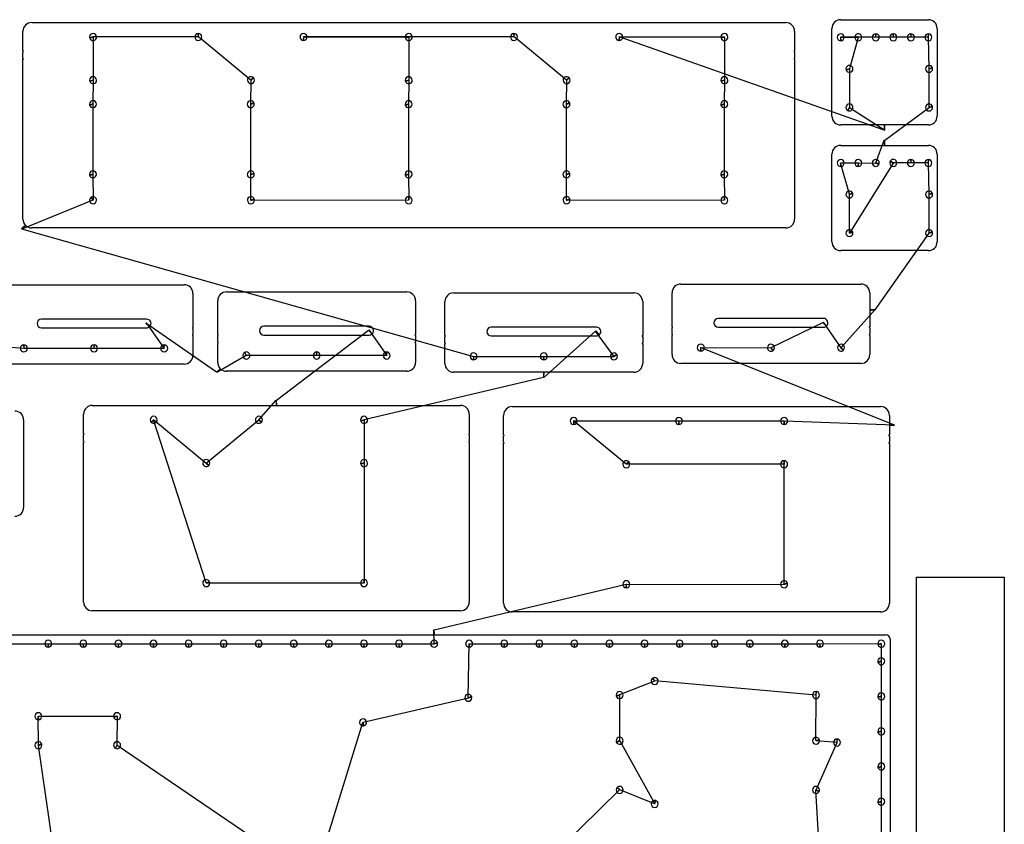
# Model space of a CAD drawing. Header units: inches. Extents: x 1 to 58.2, y 1 to 60.6.
# Tile 10 of 10: x 30.1 to 58.2, y 37.5 to 60.4. Entities that reach past the tile are written whole.
import ezdxf

# ---------------------------------------------------------------- set-up
doc = ezdxf.new("R2010")
doc.units = ezdxf.units.IN
doc.layers.get('0').update_dxf_attribs({"linetype": 'CONTINUOUS'})
for name, color, linetype in [('10', 7, 'CONTINUOUS'), ('3', 7, 'CONTINUOUS'), ('9', 7, 'CONTINUOUS')]:
    doc.layers.add(name, color=color, linetype=linetype)

msp = doc.modelspace()

# ---------------------------------------------------------------- linework, layer by layer
at = {"color": 0, "linetype": 'CONTINUOUS'}
for p, q in [((35.187, 59.958), (32.19, 59.962)), ((32.192, 59.954), (32.19, 58.73)), ((36.688, 58.729), (35.196, 59.958)), ((44.187, 59.958), (38.187, 59.958)), ((38.196, 59.958), (41.19, 59.962)), ((41.192, 59.954), (41.19, 58.73)), ((45.688, 58.729), (44.196, 59.958)), ((47.196, 59.958), (50.19, 59.962)), ((50.192, 59.954), (50.19, 58.73)), ((54.503, 59.949), (53.503, 59.949)), ((53.511, 59.949), (54.008, 59.953)), ((54.006, 59.945), (53.756, 59.053)), ((55.003, 59.949), (54.511, 59.949)), ((55.503, 59.949), (55.011, 59.949)), ((56.003, 59.949), (55.511, 59.949)), ((56.026, 59.053), (56.011, 59.949)), ((53.758, 59.045), (53.753, 57.951)), ((56.026, 57.953), (56.028, 59.045)), ((32.192, 58.722), (32.185, 58.048)), ((36.686, 58.048), (36.694, 58.723)), ((41.192, 58.722), (41.185, 58.048)), ((45.686, 58.048), (45.694, 58.723)), ((50.192, 58.722), (50.185, 58.048)), ((32.188, 58.039), (32.185, 56.048)), ((36.686, 56.048), (36.688, 58.039)), ((41.188, 58.039), (41.185, 56.048)), ((45.686, 56.048), (45.688, 58.039)), ((50.188, 58.039), (50.185, 56.048)), ((53.761, 57.947), (54.764, 57.299)), ((54.764, 57.019), (56.028, 57.945)), ((54.508, 56.374), (54.75, 57.019)), ((53.756, 55.474), (53.503, 56.369)), ((53.511, 56.369), (54.003, 56.369)), ((55.005, 56.366), (53.758, 54.365)), ((54.011, 56.369), (54.506, 56.365)), ((55.503, 56.369), (55.009, 56.373)), ((56.003, 56.369), (55.511, 56.369)), ((56.026, 55.474), (56.011, 56.369)), ((32.188, 56.039), (32.195, 55.308)), ((36.69, 55.31), (36.688, 56.039)), ((41.188, 56.039), (41.196, 55.306)), ((45.69, 55.31), (45.688, 56.039)), ((50.188, 56.039), (50.196, 55.306)), ((32.187, 55.304), (30.163, 54.479)), ((41.187, 55.306), (36.692, 55.302)), ((50.187, 55.306), (45.692, 55.302)), ((53.756, 54.374), (53.758, 55.465)), ((56.026, 54.374), (56.028, 55.465)), ((30.154, 54.488), (43.036, 50.855)), ((54.487, 52.178), (56.028, 54.365)), ((53.52, 51.108), (54.487, 52.191)), ((35.707, 50.402), (33.695, 51.805)), ((33.705, 51.815), (34.222, 51.085)), ((51.521, 51.107), (52.995, 51.825)), ((53.004, 51.834), (53.514, 51.102)), ((37.425, 49.608), (40.042, 51.601)), ((40.051, 51.61), (40.569, 50.881)), ((46.528, 51.584), (45.047, 50.255)), ((47.039, 50.859), (46.519, 51.575)), ((30.213, 51.085), (29.248, 51.156)), ((49.522, 51.105), (51.514, 51.103)), ((32.213, 51.085), (30.222, 51.085)), ((34.213, 51.085), (32.222, 51.085)), ((36.56, 50.878), (35.716, 50.393)), ((38.56, 50.881), (36.568, 50.883)), ((40.56, 50.881), (38.569, 50.881)), ((43.045, 50.855), (45.036, 50.855)), ((45.045, 50.855), (47.043, 50.851)), ((45.034, 50.255), (39.917, 49.052)), ((36.921, 49.051), (37.412, 49.608)), ((35.417, 44.4), (33.915, 49.051)), ((33.921, 49.045), (35.415, 47.813)), ((35.421, 47.819), (36.915, 49.045)), ((39.919, 49.044), (39.917, 47.82)), ((47.391, 47.787), (45.89, 49.016)), ((45.899, 49.016), (48.89, 49.016)), ((48.899, 49.016), (51.89, 49.016)), ((51.899, 49.016), (55.044, 48.905)), ((39.919, 47.812), (39.922, 44.396)), ((51.89, 47.784), (47.398, 47.781)), ((51.893, 44.368), (51.899, 47.784)), ((39.914, 44.396), (35.419, 44.392)), ((41.92, 43.069), (47.39, 44.364)), ((47.399, 44.364), (51.896, 44.36)), ((41.913, 42.674), (41.907, 43.069)), ((52.918, 42.669), (54.663, 42.674)), ((29.168, 42.669), (30.909, 42.669)), ((30.918, 42.669), (31.909, 42.669)), ((31.918, 42.669), (32.909, 42.669)), ((32.918, 42.669), (33.909, 42.669)), ((33.918, 42.669), (34.909, 42.669)), ((34.918, 42.669), (35.909, 42.669)), ((35.918, 42.669), (36.909, 42.669)), ((36.918, 42.669), (37.909, 42.669)), ((37.918, 42.669), (38.909, 42.669)), ((38.918, 42.669), (39.909, 42.669)), ((39.918, 42.669), (40.909, 42.669)), ((40.918, 42.669), (41.915, 42.665)), ((42.888, 41.133), (42.909, 42.669)), ((42.918, 42.669), (43.909, 42.669)), ((43.918, 42.669), (44.909, 42.669)), ((44.918, 42.669), (45.909, 42.669)), ((45.918, 42.669), (46.909, 42.669)), ((46.918, 42.669), (47.909, 42.669)), ((47.918, 42.669), (48.909, 42.669)), ((48.918, 42.669), (49.909, 42.669)), ((49.918, 42.669), (50.909, 42.669)), ((50.918, 42.669), (51.909, 42.669)), ((51.918, 42.669), (52.909, 42.669)), ((54.665, 42.665), (54.663, 42.174)), ((54.665, 42.165), (54.663, 41.174)), ((48.199, 41.602), (47.202, 41.209)), ((52.799, 41.204), (48.207, 41.607)), ((39.894, 40.429), (42.891, 41.124)), ((47.204, 41.2), (47.201, 39.908)), ((52.802, 39.909), (52.807, 41.204)), ((54.665, 41.165), (54.663, 40.174)), ((30.631, 39.781), (30.627, 40.604)), ((30.636, 40.604), (32.875, 40.608)), ((32.877, 40.6), (32.872, 39.779)), ((38.361, 35.498), (39.885, 40.427)), ((54.665, 40.165), (54.663, 39.174)), ((47.205, 39.9), (48.207, 38.103)), ((53.399, 39.854), (52.804, 39.9)), ((34.133, 15.509), (30.633, 39.773)), ((32.88, 39.775), (53.837, 25.556)), ((52.805, 38.508), (53.407, 39.854)), ((54.665, 39.165), (54.663, 38.174)), ((47.2, 38.501), (44.1, 35.478)), ((48.199, 38.106), (47.206, 38.507)), ((52.951, 35.714), (52.801, 38.5)), ((54.665, 38.165), (54.663, 37.174))]:
    msp.add_line(p, q, dxfattribs=at)
at = {"layer": '10', "color": 10, "linetype": 'CONTINUOUS'}
for p, q in [((54.75, 57.299), (47.187, 59.958)), ((55.044, 48.892), (49.513, 51.105))]:
    msp.add_line(p, q, dxfattribs=at)
at = {"layer": '3', "color": 3, "linetype": 'CONTINUOUS'}
for p, q in [((30.441, 60.368), (51.941, 60.368)), ((53.507, 60.449), (56.007, 60.449)), ((30.191, 59.563), (30.191, 60.118)), ((52.191, 60.118), (52.191, 59.563)), ((53.257, 57.699), (53.257, 60.199)), ((56.257, 60.199), (56.257, 57.699)), ((30.191, 59.351), (30.191, 59.533)), ((52.191, 59.533), (52.191, 59.351)), ((30.191, 54.766), (30.191, 59.321)), ((52.191, 59.321), (52.191, 54.766)), ((54.757, 57.449), (53.507, 57.449)), ((56.007, 57.449), (54.757, 57.449)), ((53.507, 56.869), (54.757, 56.869)), ((54.757, 56.869), (56.007, 56.869)), ((53.257, 54.119), (53.257, 56.619)), ((56.257, 56.619), (56.257, 54.119)), ((51.941, 54.516), (30.441, 54.516)), ((56.007, 53.869), (53.507, 53.869)), ((29.648, 52.897), (34.788, 52.897)), ((48.947, 52.917), (54.087, 52.917)), ((35.038, 52.647), (35.038, 51.682)), ((35.994, 52.693), (41.134, 52.693)), ((42.471, 52.667), (47.611, 52.667)), ((48.697, 51.702), (48.697, 52.667)), ((54.337, 52.667), (54.337, 52.185)), ((35.744, 51.478), (35.744, 52.443)), ((41.384, 52.443), (41.384, 51.478)), ((42.221, 51.452), (42.221, 52.417)), ((47.861, 52.417), (47.861, 51.452)), ((53.017, 51.937), (50.017, 51.937)), ((54.337, 52.185), (54.337, 51.702)), ((33.718, 51.917), (30.718, 51.917)), ((30.718, 51.667), (33.718, 51.667)), ((40.064, 51.713), (37.064, 51.713)), ((46.541, 51.687), (43.541, 51.687)), ((48.697, 51.49), (48.697, 51.672)), ((50.017, 51.687), (53.017, 51.687)), ((54.337, 51.672), (54.337, 51.49)), ((35.038, 51.652), (35.038, 51.47)), ((35.038, 51.44), (35.038, 50.885)), ((35.744, 51.266), (35.744, 51.448)), ((37.064, 51.463), (40.064, 51.463)), ((41.384, 51.448), (41.384, 51.266)), ((42.221, 51.24), (42.221, 51.422)), ((43.541, 51.437), (46.541, 51.437)), ((47.861, 51.422), (47.861, 51.24)), ((48.697, 50.905), (48.697, 51.46)), ((54.337, 51.46), (54.337, 50.905)), ((35.744, 50.681), (35.744, 51.236)), ((41.384, 51.236), (41.384, 50.681)), ((42.221, 50.655), (42.221, 51.21)), ((47.861, 51.21), (47.861, 50.655)), ((34.788, 50.635), (29.648, 50.635)), ((54.087, 50.655), (48.947, 50.655)), ((41.134, 50.431), (35.994, 50.431)), ((45.041, 50.405), (42.471, 50.405)), ((47.611, 50.405), (45.041, 50.405)), ((32.168, 49.458), (37.418, 49.458)), ((37.418, 49.458), (42.668, 49.458)), ((44.144, 49.426), (54.644, 49.426)), ((31.918, 48.653), (31.918, 49.208)), ((42.918, 49.208), (42.918, 48.653)), ((43.894, 48.621), (43.894, 49.176)), ((54.894, 49.176), (54.894, 48.898)), ((30.21, 49.049), (30.21, 46.549)), ((54.894, 48.898), (54.894, 48.621)), ((31.918, 48.441), (31.918, 48.623)), ((42.918, 48.623), (42.918, 48.441)), ((43.894, 48.409), (43.894, 48.591)), ((54.894, 48.591), (54.894, 48.409)), ((31.918, 43.856), (31.918, 48.411)), ((42.918, 48.411), (42.918, 43.856)), ((43.894, 43.824), (43.894, 48.379)), ((54.894, 48.379), (54.894, 43.824)), ((55.671, 16.561), (55.671, 44.561)), ((55.671, 44.561), (58.171, 44.561)), ((58.171, 44.561), (58.171, 16.561)), ((42.668, 43.606), (32.168, 43.606)), ((54.644, 43.574), (44.144, 43.574)), ((29.039, 42.919), (41.914, 42.919)), ((41.914, 42.919), (54.789, 42.919)), ((54.914, 42.794), (54.914, 16.544))]:
    msp.add_line(p, q, dxfattribs=at)
for centre, radius, start, end in [((30.441, 60.118), 0.25, 90, 180), ((51.941, 60.118), 0.25, 0, 90), ((53.507, 60.199), 0.25, 90, 180), ((56.007, 60.199), 0.25, 0, 90), ((32.191, 59.958), 0.1, 360, 180), ((32.191, 59.958), 0.1, 180, 195), ((32.191, 59.958), 0.1, 195, 0), ((35.191, 59.958), 0.1, 90, 180), ((35.191, 59.958), 0.1, 180, 360), ((35.191, 59.958), 0.1, 360, 90), ((38.191, 59.958), 0.1, 360, 180), ((38.191, 59.958), 0.1, 180, 270), ((38.191, 59.958), 0.1, 270, 0), ((41.191, 59.958), 0.1, 360, 180), ((41.191, 59.958), 0.1, 180, 195), ((41.191, 59.958), 0.1, 195, 0), ((44.191, 59.958), 0.1, 90, 180), ((44.191, 59.958), 0.1, 180, 360), ((44.191, 59.958), 0.1, 360, 90), ((47.191, 59.958), 0.1, 360, 180), ((47.191, 59.958), 0.1, 180, 270), ((47.191, 59.958), 0.1, 270, 0), ((50.191, 59.958), 0.1, 360, 180), ((50.191, 59.958), 0.1, 180, 195), ((50.191, 59.958), 0.1, 195, 0), ((53.507, 59.949), 0.1, 360, 180), ((53.507, 59.949), 0.1, 180, 270), ((53.507, 59.949), 0.1, 270, 0), ((54.007, 59.949), 0.1, 165, 180), ((54.007, 59.949), 0.1, 180, 360), ((54.007, 59.949), 0.1, 360, 165), ((54.507, 59.949), 0.1, 90, 180), ((54.507, 59.949), 0.1, 180, 360), ((54.507, 59.949), 0.1, 360, 90), ((55.007, 59.949), 0.1, 90, 180), ((55.007, 59.949), 0.1, 180, 360), ((55.007, 59.949), 0.1, 360, 90), ((55.507, 59.949), 0.1, 90, 180), ((55.507, 59.949), 0.1, 180, 360), ((55.507, 59.949), 0.1, 360, 90), ((56.007, 59.949), 0.1, 90, 180), ((56.007, 59.949), 0.1, 180, 360), ((56.007, 59.949), 0.1, 360, 90), ((30.191, 59.548), 0.015, 270, 90), ((52.191, 59.548), 0.015, 90, 270), ((30.191, 59.336), 0.015, 270, 90), ((52.191, 59.336), 0.015, 90, 270), ((53.757, 59.049), 0.1, 360, 180), ((53.757, 59.049), 0.1, 180, 195), ((53.757, 59.049), 0.1, 195, 0), ((56.027, 59.049), 0.1, 15, 180), ((56.027, 59.049), 0.1, 180, 360), ((56.027, 59.049), 0.1, 360, 15), ((32.191, 58.726), 0.1, 360, 180), ((32.191, 58.726), 0.1, 180, 195), ((32.191, 58.726), 0.1, 195, 0), ((36.691, 58.726), 0.1, 45, 180), ((36.691, 58.726), 0.1, 180, 360), ((36.691, 58.726), 0.1, 360, 45), ((41.191, 58.726), 0.1, 360, 180), ((41.191, 58.726), 0.1, 180, 195), ((41.191, 58.726), 0.1, 195, 0), ((45.691, 58.726), 0.1, 45, 180), ((45.691, 58.726), 0.1, 180, 360), ((45.691, 58.726), 0.1, 360, 45), ((50.191, 58.726), 0.1, 360, 180), ((50.191, 58.726), 0.1, 180, 195), ((50.191, 58.726), 0.1, 195, 0), ((32.187, 58.043), 0.1, 360, 180), ((36.687, 58.043), 0.1, 15, 180), ((41.187, 58.043), 0.1, 360, 180), ((45.687, 58.043), 0.1, 15, 180), ((50.187, 58.043), 0.1, 360, 180), ((32.187, 58.043), 0.1, 180, 195), ((32.187, 58.043), 0.1, 195, 0), ((36.687, 58.043), 0.1, 180, 360), ((36.687, 58.043), 0.1, 360, 15), ((41.187, 58.043), 0.1, 180, 195), ((41.187, 58.043), 0.1, 195, 0), ((45.687, 58.043), 0.1, 180, 360), ((45.687, 58.043), 0.1, 360, 15), ((50.187, 58.043), 0.1, 180, 195), ((50.187, 58.043), 0.1, 195, 0), ((53.757, 57.949), 0.1, 360, 180), ((53.757, 57.949), 0.1, 180, 240), ((53.757, 57.949), 0.1, 240, 0), ((56.027, 57.949), 0.1, 15, 180), ((56.027, 57.949), 0.1, 180, 360), ((56.027, 57.949), 0.1, 360, 15), ((53.507, 57.699), 0.25, 180, 270), ((56.007, 57.699), 0.25, 270, 0), ((53.507, 56.619), 0.25, 90, 180), ((56.007, 56.619), 0.25, 0, 90), ((53.507, 56.369), 0.1, 360, 180), ((54.007, 56.369), 0.1, 360, 180), ((54.507, 56.369), 0.1, 360, 180), ((55.007, 56.369), 0.1, 360, 150), ((55.507, 56.369), 0.1, 90, 180), ((55.507, 56.369), 0.1, 360, 90), ((56.007, 56.369), 0.1, 90, 180), ((56.007, 56.369), 0.1, 360, 90), ((53.507, 56.369), 0.1, 180, 270), ((53.507, 56.369), 0.1, 270, 0), ((54.007, 56.369), 0.1, 180, 270), ((54.007, 56.369), 0.1, 270, 0), ((54.507, 56.369), 0.1, 180, 345), ((54.507, 56.369), 0.1, 345, 0), ((55.007, 56.369), 0.1, 150, 180), ((55.007, 56.369), 0.1, 180, 360), ((55.507, 56.369), 0.1, 180, 360), ((56.007, 56.369), 0.1, 180, 360), ((32.187, 56.043), 0.1, 360, 180), ((32.187, 56.043), 0.1, 180, 195), ((32.187, 56.043), 0.1, 195, 0), ((36.687, 56.043), 0.1, 15, 180), ((36.687, 56.043), 0.1, 180, 360), ((36.687, 56.043), 0.1, 360, 15), ((41.187, 56.043), 0.1, 360, 180), ((41.187, 56.043), 0.1, 180, 195), ((41.187, 56.043), 0.1, 195, 0), ((45.687, 56.043), 0.1, 15, 180), ((45.687, 56.043), 0.1, 180, 360), ((45.687, 56.043), 0.1, 360, 15), ((50.187, 56.043), 0.1, 360, 180), ((50.187, 56.043), 0.1, 180, 195), ((50.187, 56.043), 0.1, 195, 0), ((32.191, 55.306), 0.1, 120, 180), ((32.191, 55.306), 0.1, 180, 360), ((32.191, 55.306), 0.1, 360, 120), ((36.691, 55.306), 0.1, 15, 180), ((36.691, 55.306), 0.1, 180, 360), ((36.691, 55.306), 0.1, 360, 15), ((41.191, 55.306), 0.1, 90, 180), ((41.191, 55.306), 0.1, 180, 360), ((41.191, 55.306), 0.1, 360, 90), ((45.691, 55.306), 0.1, 15, 180), ((45.691, 55.306), 0.1, 180, 360), ((45.691, 55.306), 0.1, 360, 15), ((50.191, 55.306), 0.1, 90, 180), ((50.191, 55.306), 0.1, 180, 360), ((50.191, 55.306), 0.1, 360, 90), ((53.757, 55.469), 0.1, 15, 180), ((53.757, 55.469), 0.1, 180, 360), ((53.757, 55.469), 0.1, 360, 15), ((56.027, 55.469), 0.1, 15, 180), ((56.027, 55.469), 0.1, 180, 360), ((56.027, 55.469), 0.1, 360, 15), ((30.441, 54.766), 0.25, 180, 225), ((51.941, 54.766), 0.25, 270, 0), ((30.441, 54.766), 0.25, 225, 270), ((53.757, 54.369), 0.1, 15, 180), ((56.027, 54.369), 0.1, 15, 180), ((53.757, 54.369), 0.1, 180, 360), ((53.757, 54.369), 0.1, 360, 15), ((56.027, 54.369), 0.1, 180, 360), ((56.027, 54.369), 0.1, 360, 15), ((53.507, 54.119), 0.25, 180, 270), ((56.007, 54.119), 0.25, 270, 0), ((34.788, 52.647), 0.25, 360, 90), ((48.947, 52.667), 0.25, 90, 180), ((54.087, 52.667), 0.25, 360, 90), ((35.994, 52.443), 0.25, 90, 180), ((41.134, 52.443), 0.25, 360, 90), ((42.471, 52.417), 0.25, 90, 180), ((47.611, 52.417), 0.25, 360, 90), ((50.017, 51.812), 0.125, 90, 270), ((53.017, 51.812), 0.125, 315, 90), ((30.718, 51.792), 0.125, 90, 270), ((33.718, 51.792), 0.125, 315, 90), ((33.718, 51.792), 0.125, 270, 315), ((35.038, 51.667), 0.015, 90, 270), ((37.064, 51.588), 0.125, 90, 270), ((40.064, 51.588), 0.125, 315, 90), ((43.541, 51.562), 0.125, 90, 270), ((46.541, 51.562), 0.125, 315, 90), ((48.697, 51.687), 0.015, 270, 90), ((53.017, 51.812), 0.125, 270, 315), ((54.337, 51.687), 0.015, 90, 270), ((35.038, 51.455), 0.015, 90, 270), ((35.744, 51.463), 0.015, 270, 90), ((40.064, 51.588), 0.125, 270, 315), ((41.384, 51.463), 0.015, 90, 270), ((42.221, 51.437), 0.015, 270, 90), ((46.541, 51.562), 0.125, 270, 315), ((47.861, 51.437), 0.015, 90, 270), ((48.697, 51.475), 0.015, 270, 90), ((54.337, 51.475), 0.015, 90, 270), ((30.218, 51.085), 0.1, 90, 180), ((30.218, 51.085), 0.1, 360, 90), ((32.218, 51.085), 0.1, 90, 180), ((32.218, 51.085), 0.1, 360, 90), ((34.218, 51.085), 0.1, 90, 180), ((34.218, 51.085), 0.1, 360, 90), ((35.744, 51.251), 0.015, 270, 90), ((41.384, 51.251), 0.015, 90, 270), ((42.221, 51.225), 0.015, 270, 90), ((47.861, 51.225), 0.015, 90, 270), ((49.517, 51.105), 0.1, 360, 180), ((49.517, 51.105), 0.1, 180, 270), ((49.517, 51.105), 0.1, 270, 0), ((51.517, 51.105), 0.1, 360, 180), ((51.517, 51.105), 0.1, 180, 300), ((51.517, 51.105), 0.1, 300, 0), ((53.517, 51.105), 0.1, 360, 180), ((53.517, 51.105), 0.1, 180, 315), ((53.517, 51.105), 0.1, 315, 0), ((30.218, 51.085), 0.1, 180, 360), ((32.218, 51.085), 0.1, 180, 360), ((34.218, 51.085), 0.1, 180, 360), ((34.788, 50.885), 0.25, 270, 0), ((36.564, 50.881), 0.1, 120, 180), ((36.564, 50.881), 0.1, 180, 360), ((36.564, 50.881), 0.1, 360, 120), ((38.564, 50.881), 0.1, 90, 180), ((38.564, 50.881), 0.1, 180, 360), ((38.564, 50.881), 0.1, 360, 90), ((40.564, 50.881), 0.1, 90, 180), ((40.564, 50.881), 0.1, 180, 360), ((40.564, 50.881), 0.1, 360, 90), ((43.041, 50.855), 0.1, 360, 180), ((43.041, 50.855), 0.1, 180, 270), ((43.041, 50.855), 0.1, 270, 0), ((45.041, 50.855), 0.1, 360, 180), ((45.041, 50.855), 0.1, 180, 270), ((45.041, 50.855), 0.1, 270, 0), ((47.041, 50.855), 0.1, 30, 180), ((47.041, 50.855), 0.1, 180, 360), ((47.041, 50.855), 0.1, 360, 30), ((48.947, 50.905), 0.25, 180, 270), ((54.087, 50.905), 0.25, 270, 0), ((35.994, 50.681), 0.25, 180, 225), ((41.134, 50.681), 0.25, 270, 360), ((42.471, 50.655), 0.25, 180, 270), ((47.611, 50.655), 0.25, 270, 0), ((35.994, 50.681), 0.25, 225, 270), ((32.168, 49.208), 0.25, 90, 180), ((42.668, 49.208), 0.25, 360, 90), ((44.144, 49.176), 0.25, 90, 180), ((54.644, 49.176), 0.25, 360, 90), ((29.96, 49.049), 0.25, 0, 90), ((33.918, 49.048), 0.1, 360, 180), ((36.918, 49.048), 0.1, 360, 180), ((39.918, 49.048), 0.1, 360, 180), ((33.918, 49.048), 0.1, 180, 225), ((33.918, 49.048), 0.1, 225, 0), ((36.918, 49.048), 0.1, 180, 315), ((36.918, 49.048), 0.1, 315, 0), ((39.918, 49.048), 0.1, 180, 195), ((39.918, 49.048), 0.1, 195, 0), ((45.894, 49.016), 0.1, 360, 180), ((45.894, 49.016), 0.1, 180, 270), ((45.894, 49.016), 0.1, 270, 0), ((48.894, 49.016), 0.1, 360, 180), ((48.894, 49.016), 0.1, 180, 270), ((48.894, 49.016), 0.1, 270, 0), ((51.894, 49.016), 0.1, 360, 180), ((51.894, 49.016), 0.1, 180, 270), ((51.894, 49.016), 0.1, 270, 0), ((31.918, 48.638), 0.015, 270, 90), ((42.918, 48.638), 0.015, 90, 270), ((43.894, 48.606), 0.015, 270, 90), ((54.894, 48.606), 0.015, 90, 270), ((31.918, 48.426), 0.015, 270, 90), ((42.918, 48.426), 0.015, 90, 270), ((43.894, 48.394), 0.015, 270, 90), ((54.894, 48.394), 0.015, 90, 270), ((35.418, 47.816), 0.1, 360, 180), ((35.418, 47.816), 0.1, 180, 315), ((35.418, 47.816), 0.1, 315, 0), ((39.918, 47.816), 0.1, 360, 180), ((39.918, 47.816), 0.1, 180, 195), ((39.918, 47.816), 0.1, 195, 0), ((47.394, 47.784), 0.1, 45, 180), ((47.394, 47.784), 0.1, 180, 360), ((47.394, 47.784), 0.1, 360, 45), ((51.894, 47.784), 0.1, 90, 180), ((51.894, 47.784), 0.1, 180, 360), ((51.894, 47.784), 0.1, 360, 90), ((29.96, 46.549), 0.25, 270, 0), ((35.418, 44.396), 0.1, 15, 180), ((35.418, 44.396), 0.1, 180, 360), ((35.418, 44.396), 0.1, 360, 15), ((39.918, 44.396), 0.1, 90, 180), ((39.918, 44.396), 0.1, 180, 360), ((39.918, 44.396), 0.1, 360, 90), ((47.394, 44.364), 0.1, 360, 180), ((47.394, 44.364), 0.1, 180, 270), ((47.394, 44.364), 0.1, 270, 0), ((51.894, 44.364), 0.1, 15, 180), ((51.894, 44.364), 0.1, 180, 360), ((51.894, 44.364), 0.1, 360, 15), ((32.168, 43.856), 0.25, 180, 270), ((42.668, 43.856), 0.25, 270, 360), ((44.144, 43.824), 0.25, 180, 270), ((54.644, 43.824), 0.25, 270, 360), ((30.914, 42.669), 0.1, 360, 180), ((31.914, 42.669), 0.1, 360, 180), ((32.914, 42.669), 0.1, 360, 180), ((33.914, 42.669), 0.1, 360, 180), ((34.914, 42.669), 0.1, 360, 180), ((35.914, 42.669), 0.1, 360, 180), ((36.914, 42.669), 0.1, 360, 180), ((37.914, 42.669), 0.1, 360, 180), ((38.914, 42.669), 0.1, 360, 180), ((39.914, 42.669), 0.1, 360, 180), ((40.914, 42.669), 0.1, 360, 180), ((41.914, 42.669), 0.1, 15, 180), ((41.914, 42.669), 0.1, 360, 15), ((42.914, 42.669), 0.1, 360, 180), ((43.914, 42.669), 0.1, 360, 180), ((44.914, 42.669), 0.1, 360, 180), ((45.914, 42.669), 0.1, 360, 180), ((46.914, 42.669), 0.1, 360, 180), ((47.914, 42.669), 0.1, 360, 180), ((48.914, 42.669), 0.1, 360, 180), ((49.914, 42.669), 0.1, 360, 180), ((50.914, 42.669), 0.1, 360, 180), ((51.914, 42.669), 0.1, 360, 180), ((52.914, 42.669), 0.1, 360, 180), ((54.664, 42.669), 0.1, 360, 180), ((54.789, 42.794), 0.125, 360, 90), ((30.914, 42.669), 0.1, 180, 270), ((30.914, 42.669), 0.1, 270, 0), ((31.914, 42.669), 0.1, 180, 270), ((31.914, 42.669), 0.1, 270, 0), ((32.914, 42.669), 0.1, 180, 270), ((32.914, 42.669), 0.1, 270, 0), ((33.914, 42.669), 0.1, 180, 270), ((33.914, 42.669), 0.1, 270, 0), ((34.914, 42.669), 0.1, 180, 270), ((34.914, 42.669), 0.1, 270, 0), ((35.914, 42.669), 0.1, 180, 270), ((35.914, 42.669), 0.1, 270, 0), ((36.914, 42.669), 0.1, 180, 270), ((36.914, 42.669), 0.1, 270, 0), ((37.914, 42.669), 0.1, 180, 270), ((37.914, 42.669), 0.1, 270, 0), ((38.914, 42.669), 0.1, 180, 270), ((38.914, 42.669), 0.1, 270, 0), ((39.914, 42.669), 0.1, 180, 270), ((39.914, 42.669), 0.1, 270, 0), ((40.914, 42.669), 0.1, 180, 270), ((40.914, 42.669), 0.1, 270, 0), ((41.914, 42.669), 0.1, 180, 360), ((42.914, 42.669), 0.1, 180, 270), ((42.914, 42.669), 0.1, 270, 0), ((43.914, 42.669), 0.1, 180, 270), ((43.914, 42.669), 0.1, 270, 0), ((44.914, 42.669), 0.1, 180, 270), ((44.914, 42.669), 0.1, 270, 0), ((45.914, 42.669), 0.1, 180, 270), ((45.914, 42.669), 0.1, 270, 0), ((46.914, 42.669), 0.1, 180, 270), ((46.914, 42.669), 0.1, 270, 0), ((47.914, 42.669), 0.1, 180, 270), ((47.914, 42.669), 0.1, 270, 0), ((48.914, 42.669), 0.1, 180, 270), ((48.914, 42.669), 0.1, 270, 0), ((49.914, 42.669), 0.1, 180, 270), ((49.914, 42.669), 0.1, 270, 0), ((50.914, 42.669), 0.1, 180, 270), ((50.914, 42.669), 0.1, 270, 0), ((51.914, 42.669), 0.1, 180, 270), ((51.914, 42.669), 0.1, 270, 0), ((52.914, 42.669), 0.1, 180, 270), ((52.914, 42.669), 0.1, 270, 0), ((54.664, 42.669), 0.1, 180, 195), ((54.664, 42.669), 0.1, 195, 0), ((54.664, 42.169), 0.1, 360, 180), ((54.664, 42.169), 0.1, 180, 195), ((54.664, 42.169), 0.1, 195, 0), ((48.203, 41.604), 0.1, 120, 180), ((48.203, 41.604), 0.1, 180, 360), ((48.203, 41.604), 0.1, 360, 120), ((47.203, 41.204), 0.1, 360, 180), ((52.803, 41.204), 0.1, 90, 180), ((52.803, 41.204), 0.1, 360, 90), ((54.664, 41.169), 0.1, 360, 180), ((42.889, 41.128), 0.1, 15, 180), ((42.889, 41.128), 0.1, 180, 360), ((42.889, 41.128), 0.1, 360, 15), ((47.203, 41.204), 0.1, 180, 195), ((47.203, 41.204), 0.1, 195, 0), ((52.803, 41.204), 0.1, 180, 360), ((54.664, 41.169), 0.1, 180, 195), ((54.664, 41.169), 0.1, 195, 0), ((30.632, 40.604), 0.1, 360, 180), ((30.632, 40.604), 0.1, 180, 270), ((30.632, 40.604), 0.1, 270, 0), ((32.876, 40.604), 0.1, 360, 180), ((32.876, 40.604), 0.1, 180, 195), ((32.876, 40.604), 0.1, 195, 0), ((39.889, 40.428), 0.1, 360, 180), ((39.889, 40.428), 0.1, 180, 285), ((39.889, 40.428), 0.1, 285, 0), ((54.664, 40.169), 0.1, 360, 180), ((54.664, 40.169), 0.1, 180, 195), ((54.664, 40.169), 0.1, 195, 0), ((30.632, 39.777), 0.1, 15, 180), ((32.876, 39.777), 0.1, 360, 180), ((47.203, 39.904), 0.1, 360, 180), ((47.203, 39.904), 0.1, 180, 210), ((47.203, 39.904), 0.1, 210, 0), ((52.803, 39.904), 0.1, 15, 180), ((52.803, 39.904), 0.1, 180, 360), ((52.803, 39.904), 0.1, 360, 15), ((53.403, 39.854), 0.1, 90, 180), ((53.403, 39.854), 0.1, 360, 90), ((30.632, 39.777), 0.1, 180, 360), ((30.632, 39.777), 0.1, 360, 15), ((32.876, 39.777), 0.1, 180, 240), ((32.876, 39.777), 0.1, 240, 0), ((53.403, 39.854), 0.1, 180, 360), ((54.664, 39.169), 0.1, 360, 180), ((54.664, 39.169), 0.1, 180, 195), ((54.664, 39.169), 0.1, 195, 0), ((47.203, 38.504), 0.1, 135, 180), ((47.203, 38.504), 0.1, 180, 360), ((47.203, 38.504), 0.1, 360, 135), ((52.803, 38.504), 0.1, 360, 180), ((52.803, 38.504), 0.1, 180, 330), ((52.803, 38.504), 0.1, 330, 0), ((48.203, 38.104), 0.1, 75, 180), ((48.203, 38.104), 0.1, 360, 75), ((54.664, 38.169), 0.1, 360, 180), ((48.203, 38.104), 0.1, 180, 360), ((54.664, 38.169), 0.1, 180, 195), ((54.664, 38.169), 0.1, 195, 0)]:
    msp.add_arc(centre, radius, start, end, dxfattribs=at)
at = {"layer": '9', "color": 9, "linetype": 'CONTINUOUS'}
for p, q in [((32.19, 59.962), (32.095, 59.932)), ((32.095, 59.932), (32.192, 59.954)), ((35.191, 60.058), (35.187, 59.958)), ((35.196, 59.958), (35.191, 60.058)), ((38.187, 59.958), (38.191, 59.858)), ((38.191, 59.858), (38.196, 59.958)), ((41.19, 59.962), (41.095, 59.932)), ((41.095, 59.932), (41.192, 59.954)), ((44.191, 60.058), (44.187, 59.958)), ((44.196, 59.958), (44.191, 60.058)), ((47.187, 59.958), (47.191, 59.858)), ((47.191, 59.858), (47.196, 59.958)), ((50.19, 59.962), (50.095, 59.932)), ((50.095, 59.932), (50.192, 59.954)), ((53.503, 59.949), (53.507, 59.849)), ((53.507, 59.849), (53.511, 59.949)), ((54.008, 59.953), (53.91, 59.975)), ((53.91, 59.975), (54.006, 59.945)), ((54.507, 60.049), (54.503, 59.949)), ((54.511, 59.949), (54.507, 60.049)), ((55.007, 60.049), (55.003, 59.949)), ((55.011, 59.949), (55.007, 60.049)), ((55.507, 60.049), (55.503, 59.949)), ((55.511, 59.949), (55.507, 60.049)), ((56.007, 60.049), (56.003, 59.949)), ((56.011, 59.949), (56.007, 60.049)), ((53.756, 59.053), (53.66, 59.023)), ((53.66, 59.023), (53.758, 59.045)), ((56.124, 59.075), (56.026, 59.053)), ((56.028, 59.045), (56.124, 59.075)), ((32.19, 58.73), (32.095, 58.7)), ((32.095, 58.7), (32.192, 58.722)), ((36.762, 58.797), (36.688, 58.729)), ((36.694, 58.723), (36.762, 58.797)), ((41.19, 58.73), (41.095, 58.7)), ((41.095, 58.7), (41.192, 58.722)), ((45.762, 58.797), (45.688, 58.729)), ((45.694, 58.723), (45.762, 58.797)), ((50.19, 58.73), (50.095, 58.7)), ((50.095, 58.7), (50.192, 58.722)), ((32.185, 58.048), (32.09, 58.018)), ((32.09, 58.018), (32.188, 58.039)), ((36.783, 58.069), (36.686, 58.048)), ((36.688, 58.039), (36.783, 58.069)), ((41.185, 58.048), (41.09, 58.018)), ((41.09, 58.018), (41.188, 58.039)), ((45.783, 58.069), (45.686, 58.048)), ((45.688, 58.039), (45.783, 58.069)), ((50.185, 58.048), (50.09, 58.018)), ((50.09, 58.018), (50.188, 58.039)), ((53.753, 57.951), (53.707, 57.863)), ((53.707, 57.863), (53.761, 57.947)), ((56.124, 57.975), (56.026, 57.953)), ((56.028, 57.945), (56.124, 57.975)), ((54.757, 57.449), (54.75, 57.299)), ((54.764, 57.299), (54.757, 57.449)), ((54.75, 57.019), (54.757, 56.869)), ((54.757, 56.869), (54.764, 57.019)), ((55.507, 56.469), (55.503, 56.369)), ((55.511, 56.369), (55.507, 56.469)), ((56.007, 56.469), (56.003, 56.369)), ((56.011, 56.369), (56.007, 56.469)), ((53.503, 56.369), (53.507, 56.269)), ((53.507, 56.269), (53.511, 56.369)), ((54.003, 56.369), (54.007, 56.269)), ((54.007, 56.269), (54.011, 56.369)), ((54.506, 56.365), (54.604, 56.343)), ((54.604, 56.343), (54.508, 56.374)), ((55.009, 56.373), (54.92, 56.419)), ((54.92, 56.419), (55.005, 56.366)), ((32.185, 56.048), (32.09, 56.018)), ((32.09, 56.018), (32.188, 56.039)), ((36.783, 56.069), (36.686, 56.048)), ((36.688, 56.039), (36.783, 56.069)), ((41.185, 56.048), (41.09, 56.018)), ((41.09, 56.018), (41.188, 56.039)), ((45.783, 56.069), (45.686, 56.048)), ((45.688, 56.039), (45.783, 56.069)), ((50.185, 56.048), (50.09, 56.018)), ((50.09, 56.018), (50.188, 56.039)), ((32.195, 55.308), (32.141, 55.393)), ((32.141, 55.393), (32.187, 55.304)), ((36.788, 55.332), (36.69, 55.31)), ((36.692, 55.302), (36.788, 55.332)), ((41.191, 55.406), (41.187, 55.306)), ((41.196, 55.306), (41.191, 55.406)), ((45.788, 55.332), (45.69, 55.31)), ((45.692, 55.302), (45.788, 55.332)), ((50.191, 55.406), (50.187, 55.306)), ((50.196, 55.306), (50.191, 55.406)), ((53.854, 55.495), (53.756, 55.474)), ((53.758, 55.465), (53.854, 55.495)), ((56.124, 55.495), (56.026, 55.474)), ((56.028, 55.465), (56.124, 55.495)), ((30.264, 54.589), (30.154, 54.488)), ((30.163, 54.479), (30.264, 54.589)), ((53.854, 54.395), (53.756, 54.374)), ((53.758, 54.365), (53.854, 54.395)), ((56.124, 54.395), (56.026, 54.374)), ((56.028, 54.365), (56.124, 54.395)), ((54.487, 52.191), (54.337, 52.185)), ((54.337, 52.185), (54.487, 52.178)), ((33.695, 51.805), (33.806, 51.704)), ((33.806, 51.704), (33.705, 51.815)), ((52.995, 51.825), (53.106, 51.724)), ((53.106, 51.724), (53.004, 51.834)), ((40.042, 51.601), (40.153, 51.499)), ((40.153, 51.499), (40.051, 51.61)), ((46.519, 51.575), (46.629, 51.474)), ((46.629, 51.474), (46.528, 51.584)), ((30.218, 51.185), (30.213, 51.085)), ((30.222, 51.085), (30.218, 51.185)), ((32.218, 51.185), (32.213, 51.085)), ((32.222, 51.085), (32.218, 51.185)), ((34.218, 51.185), (34.213, 51.085)), ((34.222, 51.085), (34.218, 51.185)), ((49.513, 51.105), (49.517, 51.005)), ((49.517, 51.005), (49.522, 51.105)), ((51.514, 51.103), (51.567, 51.018)), ((51.567, 51.018), (51.521, 51.107)), ((53.514, 51.102), (53.588, 51.034)), ((53.588, 51.034), (53.52, 51.108)), ((36.568, 50.883), (36.514, 50.967)), ((36.514, 50.967), (36.56, 50.878)), ((38.564, 50.981), (38.56, 50.881)), ((38.569, 50.881), (38.564, 50.981)), ((40.564, 50.981), (40.56, 50.881)), ((40.569, 50.881), (40.564, 50.981)), ((43.036, 50.855), (43.041, 50.755)), ((43.041, 50.755), (43.045, 50.855)), ((45.036, 50.855), (45.041, 50.755)), ((45.041, 50.755), (45.045, 50.855)), ((47.127, 50.905), (47.039, 50.859)), ((47.043, 50.851), (47.127, 50.905)), ((35.817, 50.504), (35.707, 50.402)), ((35.716, 50.393), (35.817, 50.504)), ((45.041, 50.405), (45.034, 50.255)), ((45.047, 50.255), (45.041, 50.405)), ((37.412, 49.608), (37.418, 49.458)), ((37.418, 49.458), (37.425, 49.608)), ((33.915, 49.051), (33.847, 48.977)), ((33.847, 48.977), (33.921, 49.045)), ((36.915, 49.045), (36.989, 48.977)), ((36.989, 48.977), (36.921, 49.051)), ((39.917, 49.052), (39.821, 49.022)), ((39.821, 49.022), (39.919, 49.044)), ((45.89, 49.016), (45.894, 48.916)), ((45.894, 48.916), (45.899, 49.016)), ((48.89, 49.016), (48.894, 48.916)), ((48.894, 48.916), (48.899, 49.016)), ((51.89, 49.016), (51.894, 48.916)), ((51.894, 48.916), (51.899, 49.016)), ((55.044, 48.905), (54.894, 48.898)), ((54.894, 48.898), (55.044, 48.892)), ((35.415, 47.813), (35.489, 47.745)), ((35.489, 47.745), (35.421, 47.819)), ((39.917, 47.82), (39.821, 47.79)), ((39.821, 47.79), (39.919, 47.812)), ((47.465, 47.855), (47.391, 47.787)), ((47.398, 47.781), (47.465, 47.855)), ((51.894, 47.884), (51.89, 47.784)), ((51.899, 47.784), (51.894, 47.884)), ((35.515, 44.422), (35.417, 44.4)), ((35.419, 44.392), (35.515, 44.422)), ((39.918, 44.496), (39.914, 44.396)), ((39.922, 44.396), (39.918, 44.496)), ((47.39, 44.364), (47.394, 44.264)), ((47.394, 44.264), (47.399, 44.364)), ((51.991, 44.39), (51.893, 44.368)), ((51.896, 44.36), (51.991, 44.39)), ((41.907, 43.069), (41.914, 42.919)), ((41.914, 42.919), (41.92, 43.069)), ((42.01, 42.695), (41.913, 42.674)), ((41.915, 42.665), (42.01, 42.695)), ((54.663, 42.674), (54.567, 42.644)), ((30.909, 42.669), (30.914, 42.569)), ((30.914, 42.569), (30.918, 42.669)), ((31.909, 42.669), (31.914, 42.569)), ((31.914, 42.569), (31.918, 42.669)), ((32.909, 42.669), (32.914, 42.569)), ((32.914, 42.569), (32.918, 42.669)), ((33.909, 42.669), (33.914, 42.569)), ((33.914, 42.569), (33.918, 42.669)), ((34.909, 42.669), (34.914, 42.569)), ((34.914, 42.569), (34.918, 42.669)), ((35.909, 42.669), (35.914, 42.569)), ((35.914, 42.569), (35.918, 42.669)), ((36.909, 42.669), (36.914, 42.569)), ((36.914, 42.569), (36.918, 42.669)), ((37.909, 42.669), (37.914, 42.569)), ((37.914, 42.569), (37.918, 42.669)), ((38.909, 42.669), (38.914, 42.569)), ((38.914, 42.569), (38.918, 42.669)), ((39.909, 42.669), (39.914, 42.569)), ((39.914, 42.569), (39.918, 42.669)), ((40.909, 42.669), (40.914, 42.569)), ((40.914, 42.569), (40.918, 42.669)), ((42.909, 42.669), (42.914, 42.569)), ((42.914, 42.569), (42.918, 42.669)), ((43.909, 42.669), (43.914, 42.569)), ((43.914, 42.569), (43.918, 42.669)), ((44.909, 42.669), (44.914, 42.569)), ((44.914, 42.569), (44.918, 42.669)), ((45.909, 42.669), (45.914, 42.569)), ((45.914, 42.569), (45.918, 42.669)), ((46.909, 42.669), (46.914, 42.569)), ((46.914, 42.569), (46.918, 42.669)), ((47.909, 42.669), (47.914, 42.569)), ((47.914, 42.569), (47.918, 42.669)), ((48.909, 42.669), (48.914, 42.569)), ((48.914, 42.569), (48.918, 42.669)), ((49.909, 42.669), (49.914, 42.569)), ((49.914, 42.569), (49.918, 42.669)), ((50.909, 42.669), (50.914, 42.569)), ((50.914, 42.569), (50.918, 42.669)), ((51.909, 42.669), (51.914, 42.569)), ((51.914, 42.569), (51.918, 42.669)), ((52.909, 42.669), (52.914, 42.569)), ((52.914, 42.569), (52.918, 42.669)), ((54.567, 42.644), (54.665, 42.665)), ((54.663, 42.174), (54.567, 42.144)), ((54.567, 42.144), (54.665, 42.165)), ((48.207, 41.607), (48.153, 41.691)), ((48.153, 41.691), (48.199, 41.602)), ((52.803, 41.304), (52.799, 41.204)), ((52.807, 41.204), (52.803, 41.304)), ((42.986, 41.154), (42.888, 41.133)), ((42.891, 41.124), (42.986, 41.154)), ((47.202, 41.209), (47.106, 41.178)), ((47.106, 41.178), (47.204, 41.2)), ((54.663, 41.174), (54.567, 41.144)), ((54.567, 41.144), (54.665, 41.165)), ((30.627, 40.604), (30.632, 40.504)), ((30.632, 40.504), (30.636, 40.604)), ((32.875, 40.608), (32.779, 40.578)), ((32.779, 40.578), (32.877, 40.6)), ((39.885, 40.427), (39.915, 40.332)), ((39.915, 40.332), (39.894, 40.429)), ((54.663, 40.174), (54.567, 40.144)), ((54.567, 40.144), (54.665, 40.165)), ((47.201, 39.908), (47.116, 39.854)), ((47.116, 39.854), (47.205, 39.9)), ((52.9, 39.93), (52.802, 39.909)), ((52.804, 39.9), (52.9, 39.93)), ((53.403, 39.954), (53.399, 39.854)), ((53.407, 39.854), (53.403, 39.954)), ((30.728, 39.803), (30.631, 39.781)), ((30.633, 39.773), (30.728, 39.803)), ((32.872, 39.779), (32.826, 39.69)), ((32.826, 39.69), (32.88, 39.775)), ((54.663, 39.174), (54.567, 39.144)), ((54.567, 39.144), (54.665, 39.165)), ((47.206, 38.507), (47.132, 38.575)), ((47.132, 38.575), (47.2, 38.501)), ((52.801, 38.5), (52.89, 38.454)), ((52.89, 38.454), (52.805, 38.508)), ((48.229, 38.201), (48.199, 38.106)), ((48.207, 38.103), (48.229, 38.201)), ((54.663, 38.174), (54.567, 38.144)), ((54.567, 38.144), (54.665, 38.165))]:
    msp.add_line(p, q, dxfattribs=at)

doc.saveas('drawing.dxf')
